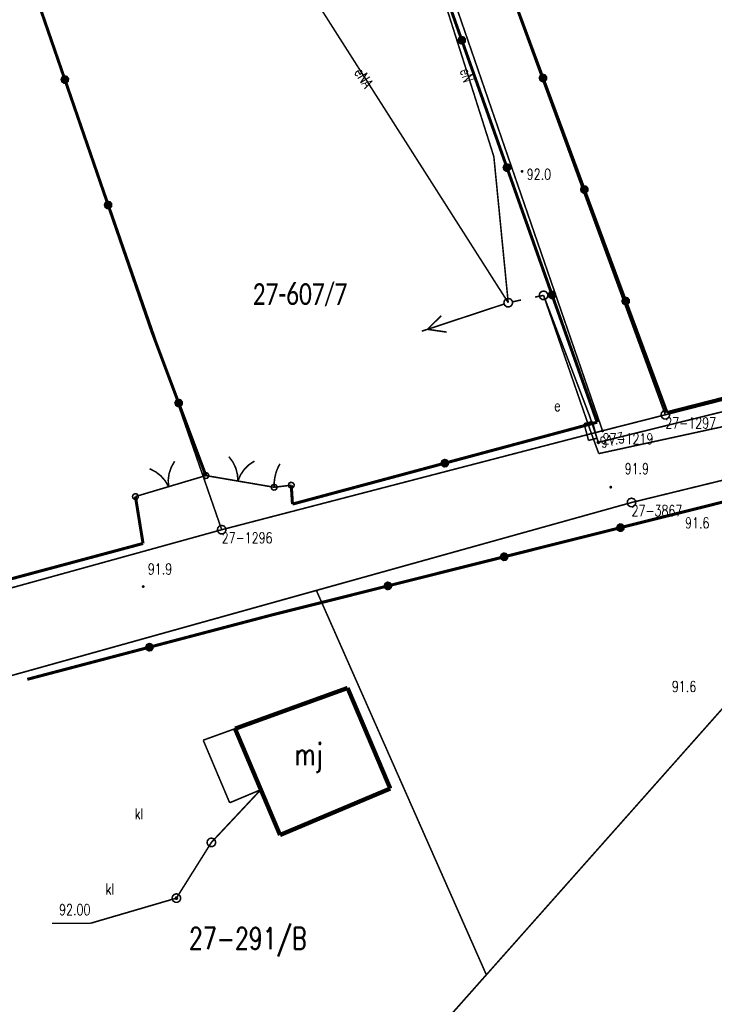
# Model space of a CAD drawing. Header units: metres. Extents: x 7542868 to 7543897, y 5828496 to 5830561.
# Tile 71 of 122: x 7543418 to 7543458, y 5829974 to 5830031. Entities that reach past the tile are written whole.
import ezdxf
from ezdxf.enums import TextEntityAlignment as Align

# ---------------------------------------------------------------- set-up
doc = ezdxf.new("R2010")
doc.units = ezdxf.units.M
doc.header["$MEASUREMENT"] = 0
for name, color, linetype in [('BDOT500_KTOK_L_1', 7, 'Continuous'), ('BDOT500_KTOK_L_3', 7, 'Continuous'), ('BDOT500_KTOK_L_4', 7, 'Continuous'), ('BDOT500_RTPW_T_0', 7, 'Continuous'), ('BUDYNKI_EGBB_E_T_0', 7, 'Continuous'), ('BUDYNKI_EGBB_L_0', 7, 'Continuous'), ('BUDYNKI_EGBE_L_8', 7, 'Continuous'), ('GESUT_SUPE_E_T_3', 7, 'Continuous'), ('GESUT_SUPE_L_3', 7, 'Continuous'), ('GESUT_SUPK_L_1', 7, 'Continuous'), ('GESUT_SUSM_L_4', 7, 'Continuous'), ('GESUT_SUTE_T_0', 7, 'Continuous'), ('GESUT_SUTK_T_0', 7, 'Continuous'), ('GESUT_SUUE_E_T_2', 7, 'Continuous'), ('GESUT_SUUE_T_3', 7, 'Continuous'), ('GESUT_SUUK_E_T_3', 7, 'Continuous'), ('GESUT_SUUK_T_2', 7, 'Continuous'), ('GESUT_SUUK_T_4', 7, 'Continuous'), ('GLOWNA_BAZA_DZIALKI', 7, 'Continuous'), ('GLOWNA_BAZA_NUMERY_PUNKTOW', 7, 'Continuous'), ('GLOWNA_BAZA_PUNKTY', 7, 'Continuous'), ('SZUMIN_511-1_DROGA_POM_UZUPEL__', 7, 'Continuous')]:
    doc.layers.add(name, color=color, linetype=linetype)
doc.layers.add('Numery_dzialek', color=7, linetype='Continuous', lineweight=13)
doc.styles.add('Legend', font='calibri.ttf')
doc.styles.add('STYL_ARIAL', font='simplex', dxfattribs={"width": 0.75, "oblique": 0.1})

msp = doc.modelspace()

# ---------------------------------------------------------------- linework, layer by layer
at = {"layer": 'BDOT500_KTOK_L_1', "color": 7, "const_width": 0.09}
for points in [[(7543426.9081, 5830003.8238), (7543426.8873, 5830004.2073), (7543426.9401, 5830004.5876), (7543427.0646, 5830004.9509), (7543427.2563, 5830005.2837)], [(7543430.3832, 5830005.5562), (7543430.6133, 5830005.2487), (7543430.7804, 5830004.9029), (7543430.8783, 5830004.5316), (7543430.9035, 5830004.1484)], [(7543430.9035, 5830004.1484), (7543431.0545, 5830004.5015), (7543431.2702, 5830004.8192), (7543431.5426, 5830005.0899), (7543431.8618, 5830005.3034)], [(7543425.8186, 5830004.856), (7543426.161, 5830004.6821), (7543426.4638, 5830004.446), (7543426.716, 5830004.1563), (7543426.9081, 5830003.8238)], [(7543428.9245, 5830004.3597), (7543428.8892, 5830004.4705), (7543428.9333, 5830004.5781), (7543429.0363, 5830004.6322), (7543429.1499, 5830004.6074), (7543429.221, 5830004.5154), (7543429.2163, 5830004.3992), (7543429.1381, 5830004.3132), (7543429.0228, 5830004.2976), (7543428.9245, 5830004.3597)], [(7543428.9245, 5830004.3597), (7543428.8892, 5830004.4705), (7543428.9333, 5830004.5781), (7543429.0363, 5830004.6322), (7543429.1499, 5830004.6074), (7543429.221, 5830004.5154), (7543429.2163, 5830004.3992), (7543429.1381, 5830004.3132), (7543429.0228, 5830004.2976), (7543428.9245, 5830004.3597)], [(7543426.1893, 5830003.61), (7543427.627, 5830004.0377)], [(7543427.627, 5830004.0377), (7543429.059, 5830004.4637)], [(7543429.059, 5830004.4637), (7543430.4106, 5830004.2327)], [(7543430.1642, 5830004.2748), (7543431.6428, 5830004.022)], [(7543431.6428, 5830004.022), (7543432.9943, 5830003.791)], [(7543424.9968, 5830003.2552), (7543426.4289, 5830003.6812)], [(7543432.8598, 5830003.687), (7543432.8245, 5830003.7978), (7543432.8686, 5830003.9054), (7543432.9716, 5830003.9595), (7543433.0852, 5830003.9347), (7543433.1563, 5830003.8427), (7543433.1516, 5830003.7265), (7543433.0734, 5830003.6405), (7543432.9581, 5830003.6249), (7543432.8598, 5830003.687)], [(7543424.8623, 5830003.1513), (7543424.827, 5830003.262), (7543424.8711, 5830003.3696), (7543424.9741, 5830003.4237), (7543425.0877, 5830003.3989), (7543425.1588, 5830003.3069), (7543425.1541, 5830003.1907), (7543425.0759, 5830003.1047), (7543424.9606, 5830003.0891), (7543424.8623, 5830003.1513)]]:
    msp.add_lwpolyline(points, dxfattribs=at)
at = {"layer": 'BDOT500_KTOK_L_3', "color": 7, "const_width": 0.09}
for points in [[(7543433.0778, 5830004.5561), (7543433.108, 5830004.6402)], [(7543433.108, 5830004.6402), (7543433.137, 5830004.7343)], [(7543433.137, 5830004.7343), (7543433.1684, 5830004.8084)], [(7543433.1684, 5830004.8084), (7543433.1985, 5830004.8926)], [(7543433.1985, 5830004.8926), (7543433.2365, 5830004.9675)], [(7543433.2365, 5830004.9675), (7543433.2745, 5830005.0425)], [(7543433.2745, 5830005.0425), (7543433.319, 5830005.1183)], [(7543433.319, 5830005.1183), (7543433.3364, 5830005.1405)], [(7543432.9972, 5830003.9927), (7543432.9999, 5830004.0837)], [(7543432.9999, 5830004.0837), (7543433.0145, 5830004.1861)], [(7543433.0145, 5830004.1861), (7543433.0237, 5830004.2778)], [(7543433.0237, 5830004.2778), (7543433.0396, 5830004.3703)], [(7543433.0396, 5830004.3703), (7543433.062, 5830004.4636)], [(7543433.062, 5830004.4636), (7543433.0778, 5830004.5561)], [(7543433.8492, 5830003.8039), (7543433.8138, 5830003.9147), (7543433.8579, 5830004.0223), (7543433.9609, 5830004.0764), (7543434.0745, 5830004.0516), (7543434.1456, 5830003.9596), (7543434.141, 5830003.8434), (7543434.0627, 5830003.7574), (7543433.9475, 5830003.7418), (7543433.8492, 5830003.8039)], [(7543432.8598, 5830003.687), (7543432.8245, 5830003.7978), (7543432.8686, 5830003.9054), (7543432.9716, 5830003.9595), (7543433.0852, 5830003.9347), (7543433.1563, 5830003.8427), (7543433.1516, 5830003.7265), (7543433.0734, 5830003.6405), (7543432.9581, 5830003.6249), (7543432.8598, 5830003.687)], [(7543432.9943, 5830003.791), (7543432.9958, 5830003.8919)], [(7543432.9943, 5830003.791), (7543433.489, 5830003.8494)], [(7543432.9958, 5830003.8919), (7543432.9972, 5830003.9927)], [(7543433.489, 5830003.8494), (7543433.9837, 5830003.9079)]]:
    msp.add_lwpolyline(points, dxfattribs=at)
at = {"layer": 'BDOT500_KTOK_L_4', "color": 7, "const_width": 0.175}
for points in [[(7543443.8164, 5830029.5763), (7543441.2149, 5830036.9213)], [(7543420.9287, 5830027.3055), (7543418.4329, 5830034.5417)], [(7543448.498, 5830027.396), (7543446.114, 5830033.828)], [(7543443.6819, 5830029.4723), (7543443.6466, 5830029.5831), (7543443.6907, 5830029.6907), (7543443.7937, 5830029.7447), (7543443.9073, 5830029.72), (7543443.9784, 5830029.628), (7543443.9737, 5830029.5118), (7543443.8954, 5830029.4258), (7543443.7802, 5830029.4102), (7543443.6819, 5830029.4723)], [(7543446.418, 5830022.2313), (7543443.8164, 5830029.5763)], [(7543420.7942, 5830027.2016), (7543420.7589, 5830027.3123), (7543420.803, 5830027.4199), (7543420.9059, 5830027.474), (7543421.0196, 5830027.4492), (7543421.0907, 5830027.3572), (7543421.086, 5830027.241), (7543421.0077, 5830027.155), (7543420.8925, 5830027.1394), (7543420.7942, 5830027.2016)], [(7543423.4245, 5830020.0693), (7543420.9287, 5830027.3055)], [(7543448.3635, 5830027.292), (7543448.3281, 5830027.4028), (7543448.3723, 5830027.5104), (7543448.4752, 5830027.5645), (7543448.5888, 5830027.5397), (7543448.66, 5830027.4477), (7543448.6553, 5830027.3315), (7543448.577, 5830027.2455), (7543448.4618, 5830027.2299), (7543448.3635, 5830027.292)], [(7543450.882, 5830020.964), (7543448.498, 5830027.396)], [(7543446.2835, 5830022.1273), (7543446.2481, 5830022.2381), (7543446.2922, 5830022.3457), (7543446.3952, 5830022.3997), (7543446.5088, 5830022.375), (7543446.5799, 5830022.283), (7543446.5753, 5830022.1668), (7543446.497, 5830022.0808), (7543446.3818, 5830022.0652), (7543446.2835, 5830022.1273)], [(7543449.0195, 5830014.8863), (7543446.418, 5830022.2313)], [(7543450.7475, 5830020.86), (7543450.7121, 5830020.9708), (7543450.7563, 5830021.0784), (7543450.8592, 5830021.1325), (7543450.9728, 5830021.1077), (7543451.044, 5830021.0157), (7543451.0393, 5830020.8995), (7543450.961, 5830020.8135), (7543450.8458, 5830020.7979), (7543450.7475, 5830020.86)], [(7543453.266, 5830014.532), (7543450.882, 5830020.964)], [(7543423.29, 5830019.9653), (7543423.2546, 5830020.0761), (7543423.2988, 5830020.1837), (7543423.4017, 5830020.2378), (7543423.5153, 5830020.213), (7543423.5864, 5830020.121), (7543423.5818, 5830020.0048), (7543423.5035, 5830019.9188), (7543423.3883, 5830019.9032), (7543423.29, 5830019.9653)], [(7543425.9203, 5830012.8331), (7543423.4245, 5830020.0693)], [(7543448.885, 5830014.7823), (7543448.8497, 5830014.8931), (7543448.8938, 5830015.0007), (7543448.9968, 5830015.0548), (7543449.1104, 5830015.03), (7543449.1815, 5830014.938), (7543449.1768, 5830014.8218), (7543449.0986, 5830014.7358), (7543448.9833, 5830014.7202), (7543448.885, 5830014.7823)], [(7543451.6211, 5830007.5413), (7543449.0195, 5830014.8863)], [(7543453.1315, 5830014.428), (7543453.0961, 5830014.5388), (7543453.1403, 5830014.6464), (7543453.2432, 5830014.7005), (7543453.3568, 5830014.6757), (7543453.428, 5830014.5837), (7543453.4233, 5830014.4675), (7543453.345, 5830014.3815), (7543453.2298, 5830014.3659), (7543453.1315, 5830014.428)], [(7543455.65, 5830008.1), (7543453.266, 5830014.532)], [(7543427.4897, 5830008.6484), (7543425.9203, 5830012.8331)], [(7543427.3551, 5830008.5444), (7543427.3198, 5830008.6552), (7543427.3639, 5830008.7628), (7543427.4669, 5830008.8169), (7543427.5805, 5830008.7921), (7543427.6516, 5830008.7001), (7543427.6469, 5830008.5839), (7543427.5687, 5830008.4979), (7543427.4534, 5830008.4823), (7543427.3551, 5830008.5444)], [(7543429.059, 5830004.4637), (7543427.4897, 5830008.6484)], [(7543459.13, 5830008.99), (7543455.65, 5830008.1)], [(7543442.8362, 5830005.1798), (7543451.6211, 5830007.5413)], [(7543434.0513, 5830002.8182), (7543442.8362, 5830005.1798)], [(7543442.7017, 5830005.0758), (7543442.6663, 5830005.1866), (7543442.7104, 5830005.2942), (7543442.8134, 5830005.3482), (7543442.927, 5830005.3234), (7543442.9981, 5830005.2314), (7543442.9935, 5830005.1152), (7543442.9152, 5830005.0292), (7543442.8, 5830005.0137), (7543442.7017, 5830005.0758)], [(7543433.9837, 5830003.9079), (7543434.0513, 5830002.8182)], [(7543425.4358, 5830000.5479), (7543424.9968, 5830003.2552)], [(7543452.965, 5830001.46), (7543459.67, 5830003.14)], [(7543446.26, 5829999.78), (7543452.965, 5830001.46)], [(7543452.8305, 5830001.356), (7543452.7951, 5830001.4668), (7543452.8393, 5830001.5744), (7543452.9422, 5830001.6285), (7543453.0558, 5830001.6037), (7543453.127, 5830001.5117), (7543453.1223, 5830001.3955), (7543453.044, 5830001.3095), (7543452.9288, 5830001.2939), (7543452.8305, 5830001.356)], [(7543416.7157, 5829998.2068), (7543425.4358, 5830000.5479)], [(7543439.555, 5829998.1), (7543446.26, 5829999.78)], [(7543446.1255, 5829999.676), (7543446.0901, 5829999.7868), (7543446.1343, 5829999.8944), (7543446.2372, 5829999.9485), (7543446.3508, 5829999.9237), (7543446.422, 5829999.8317), (7543446.4173, 5829999.7155), (7543446.339, 5829999.6295), (7543446.2238, 5829999.6139), (7543446.1255, 5829999.676)], [(7543432.85, 5829996.42), (7543439.555, 5829998.1)], [(7543439.4205, 5829997.996), (7543439.3851, 5829998.1068), (7543439.4293, 5829998.2144), (7543439.5322, 5829998.2685), (7543439.6458, 5829998.2437), (7543439.717, 5829998.1517), (7543439.7123, 5829998.0355), (7543439.634, 5829997.9495), (7543439.5188, 5829997.9339), (7543439.4205, 5829997.996)], [(7543425.805, 5829994.565), (7543432.85, 5829996.42)], [(7543418.76, 5829992.71), (7543425.805, 5829994.565)], [(7543425.6705, 5829994.461), (7543425.6351, 5829994.5718), (7543425.6793, 5829994.6794), (7543425.7822, 5829994.7335), (7543425.8958, 5829994.7087), (7543425.967, 5829994.6167), (7543425.9623, 5829994.5005), (7543425.884, 5829994.4145), (7543425.7688, 5829994.3989), (7543425.6705, 5829994.461)]]:
    msp.add_lwpolyline(points, dxfattribs=at)
at = {"layer": 'BDOT500_RTPW_T_0', "color": 7, "const_width": 0.075}
for points in [[(7543447.3346, 5830022.0133), (7543447.3214, 5830021.9815), (7543447.2896, 5830021.9683), (7543447.2578, 5830021.9815), (7543447.2446, 5830022.0133), (7543447.2578, 5830022.0451), (7543447.2896, 5830022.0583), (7543447.3214, 5830022.0451), (7543447.3346, 5830022.0133)], [(7543452.4523, 5830003.7962), (7543452.4391, 5830003.7644), (7543452.4073, 5830003.7512), (7543452.3755, 5830003.7644), (7543452.3623, 5830003.7962), (7543452.3755, 5830003.828), (7543452.4073, 5830003.8412), (7543452.4391, 5830003.828), (7543452.4523, 5830003.7962)], [(7543425.4893, 5829998.0597), (7543425.4762, 5829998.0279), (7543425.4443, 5829998.0147), (7543425.4125, 5829998.0279), (7543425.3993, 5829998.0597), (7543425.4125, 5829998.0915), (7543425.4443, 5829998.1047), (7543425.4762, 5829998.0915), (7543425.4893, 5829998.0597)]]:
    msp.add_lwpolyline(points, dxfattribs=at)
at = {"layer": 'BUDYNKI_EGBB_L_0', "color": 34, "const_width": 0.25}
for points in [[(7543430.741, 5829989.8632), (7543437.23, 5829992.21)], [(7543437.23, 5829992.21), (7543439.69, 5829986.41)], [(7543433.3341, 5829983.7303), (7543430.741, 5829989.8632)], [(7543439.69, 5829986.41), (7543433.3341, 5829983.7303)]]:
    msp.add_lwpolyline(points, dxfattribs=at)
at = {"layer": 'BUDYNKI_EGBE_L_8', "color": 7, "const_width": 0.09}
for points in [[(7543430.741, 5829989.8632), (7543428.9053, 5829989.2003)], [(7543432.2257, 5829986.343), (7543430.741, 5829989.8632)], [(7543428.9053, 5829989.2003), (7543430.4307, 5829985.5904)], [(7543430.4307, 5829985.5904), (7543432.2257, 5829986.343)]]:
    msp.add_lwpolyline(points, dxfattribs=at)
at = {"layer": 'GESUT_SUPE_L_3', "color": 1, "const_width": 0.09}
for points in [[(7543446.4923, 5830014.4366), (7543429.7065, 5830040.7841)], [(7543441.0516, 5830037.3922), (7543445.6635, 5830022.8621)], [(7543445.6635, 5830022.8621), (7543446.4923, 5830014.4366)], [(7543451.2345, 5830007.0385), (7543448.53, 5830014.86)], [(7543448.53, 5830014.86), (7543451.18, 5830007.91)], [(7543441.5069, 5830012.791), (7543446.2549, 5830014.3583)], [(7543441.8392, 5830012.9007), (7543442.6321, 5830013.6889)], [(7543451.69, 5830006.38), (7543479.36, 5830013.21)], [(7543441.8392, 5830012.9007), (7543442.9456, 5830012.7393)], [(7543478.6371, 5830011.5801), (7543451.7137, 5830005.7317)], [(7543451.18, 5830007.91), (7543451.69, 5830006.38)], [(7543451.7137, 5830005.7317), (7543451.2345, 5830007.0385)]]:
    msp.add_lwpolyline(points, dxfattribs=at)
at = {"layer": 'GESUT_SUPK_L_1', "color": 34, "const_width": 0.09}
for points in [[(7543429.3765, 5829983.3027), (7543432.2257, 5829986.343)], [(7543432.2257, 5829986.343), (7543429.3765, 5829983.3027)], [(7543427.3585, 5829980.0882), (7543429.3765, 5829983.3027)], [(7543429.3765, 5829983.3027), (7543427.3585, 5829980.0882)]]:
    msp.add_lwpolyline(points, dxfattribs=at)
at = {"layer": 'GESUT_SUSM_L_4', "color": 7, "const_width": 0.09}
for points in [[(7543448.0405, 5830014.7583), (7543448.53, 5830014.86)], [(7543448.3322, 5830014.7071), (7543448.2809, 5830014.8383), (7543448.3088, 5830014.9764), (7543448.4068, 5830015.0776), (7543448.544, 5830015.1096), (7543448.6767, 5830015.0624), (7543448.7629, 5830014.951), (7543448.7751, 5830014.8106), (7543448.7095, 5830014.686), (7543448.5869, 5830014.6166), (7543448.4462, 5830014.6244), (7543448.3322, 5830014.7071)], [(7543446.2945, 5830014.2837), (7543446.2432, 5830014.4149), (7543446.271, 5830014.553), (7543446.3691, 5830014.6542), (7543446.5063, 5830014.6862), (7543446.639, 5830014.639), (7543446.7251, 5830014.5276), (7543446.7373, 5830014.3872), (7543446.6717, 5830014.2626), (7543446.5492, 5830014.1932), (7543446.4085, 5830014.2011), (7543446.2945, 5830014.2837)], [(7543446.737, 5830014.4875), (7543447.2266, 5830014.5892)]]:
    msp.add_lwpolyline(points, dxfattribs=at)
at = {"layer": 'GESUT_SUTE_T_0', "color": 1, "const_width": 0.09}
msp.add_lwpolyline([(7543451.69, 5830006.4425), (7543451.7342, 5830006.4242), (7543451.7525, 5830006.38), (7543451.7342, 5830006.3358), (7543451.69, 5830006.3175), (7543451.6458, 5830006.3358), (7543451.6275, 5830006.38), (7543451.6458, 5830006.4242), (7543451.69, 5830006.4425)], dxfattribs=at)
at = {"layer": 'GESUT_SUTK_T_0', "color": 34, "const_width": 0.09}
for points in [[(7543427.3585, 5829980.0882), (7543422.4034, 5829978.6381)], [(7543427.3585, 5829980.1507), (7543427.4027, 5829980.1324), (7543427.421, 5829980.0882), (7543427.4027, 5829980.044), (7543427.3585, 5829980.0257), (7543427.3143, 5829980.044), (7543427.296, 5829980.0882), (7543427.3143, 5829980.1324), (7543427.3585, 5829980.1507)], [(7543420.1777, 5829978.6381), (7543422.4034, 5829978.6381)]]:
    msp.add_lwpolyline(points, dxfattribs=at)
at = {"layer": 'GESUT_SUUE_T_3', "color": 7, "const_width": 0.09}
for points in [[(7543451.346, 5830007.5863), (7543450.8632, 5830007.4564)], [(7543450.8632, 5830007.4564), (7543451.123, 5830006.4907)], [(7543451.6058, 5830006.6207), (7543451.346, 5830007.5863)], [(7543451.123, 5830006.4907), (7543451.6058, 5830006.6207)]]:
    msp.add_lwpolyline(points, dxfattribs=at)
at = {"layer": 'GESUT_SUUK_T_2', "color": 34, "const_width": 0.09}
for points in [[(7543429.3765, 5829983.5527), (7543429.5116, 5829983.513), (7543429.6039, 5829983.4066), (7543429.6239, 5829983.2671), (7543429.5654, 5829983.139), (7543429.4469, 5829983.0628), (7543429.306, 5829983.0628), (7543429.1875, 5829983.139), (7543429.129, 5829983.2671), (7543429.1491, 5829983.4066), (7543429.2413, 5829983.513), (7543429.3765, 5829983.5527)], [(7543427.3585, 5829980.3382), (7543427.4937, 5829980.2985), (7543427.5859, 5829980.192), (7543427.606, 5829980.0526), (7543427.5475, 5829979.9244), (7543427.429, 5829979.8483), (7543427.2881, 5829979.8483), (7543427.1696, 5829979.9244), (7543427.1111, 5829980.0526), (7543427.1311, 5829980.192), (7543427.2234, 5829980.2985), (7543427.3585, 5829980.3382)]]:
    msp.add_lwpolyline(points, dxfattribs=at)
at = {"layer": 'GESUT_SUUK_T_4', "color": 7, "const_width": 0.09}
for points in [[(7543429.3765, 5829983.5527), (7543429.5116, 5829983.513), (7543429.6039, 5829983.4066), (7543429.6239, 5829983.2671), (7543429.5654, 5829983.139), (7543429.4469, 5829983.0628), (7543429.306, 5829983.0628), (7543429.1875, 5829983.139), (7543429.129, 5829983.2671), (7543429.1491, 5829983.4066), (7543429.2413, 5829983.513), (7543429.3765, 5829983.5527)], [(7543427.3585, 5829980.3382), (7543427.4937, 5829980.2985), (7543427.5859, 5829980.192), (7543427.606, 5829980.0526), (7543427.5475, 5829979.9244), (7543427.429, 5829979.8483), (7543427.2881, 5829979.8483), (7543427.1696, 5829979.9244), (7543427.1111, 5829980.0526), (7543427.1311, 5829980.192), (7543427.2234, 5829980.2985), (7543427.3585, 5829980.3382)]]:
    msp.add_lwpolyline(points, dxfattribs=at)
at = {"layer": 'GLOWNA_BAZA_DZIALKI', "color": 92, "lineweight": 20, "const_width": 0.09}
for points in [[(7543451.93, 5830007.05), (7543437.73, 5830048.24)], [(7543429.97, 5830001.34), (7543415.94, 5830041.78)], [(7543455.55, 5830007.97), (7543443.71, 5830040.29)], [(7543455.55, 5830007.97), (7543478.62, 5830013.84)], [(7543413.47, 5829939.83), (7543473.74, 5830007.83)], [(7543451.93, 5830007.05), (7543455.55, 5830007.97)], [(7543473.74, 5830007.83), (7543453.6, 5830002.91)], [(7543429.97, 5830001.34), (7543451.93, 5830007.05)], [(7543453.6, 5830002.91), (7543407.58, 5829990.06)], [(7543408.21, 5829995.32), (7543429.97, 5830001.34)]]:
    msp.add_lwpolyline(points, dxfattribs=at)
at = {"layer": 'GLOWNA_BAZA_PUNKTY', "color": 7, "const_width": 0.09}
for points in [[(7543455.55, 5830008.22), (7543455.6852, 5830008.1803), (7543455.7774, 5830008.0739), (7543455.7975, 5830007.9344), (7543455.7389, 5830007.8063), (7543455.6204, 5830007.7301), (7543455.4796, 5830007.7301), (7543455.3611, 5830007.8063), (7543455.3025, 5830007.9344), (7543455.3226, 5830008.0739), (7543455.4148, 5830008.1803), (7543455.55, 5830008.22)], [(7543451.93, 5830007.095), (7543451.9618, 5830007.0818), (7543451.975, 5830007.05), (7543451.9618, 5830007.0182), (7543451.93, 5830007.005), (7543451.8982, 5830007.0182), (7543451.885, 5830007.05), (7543451.8982, 5830007.0818), (7543451.93, 5830007.095)], [(7543453.6, 5830003.16), (7543453.7352, 5830003.1203), (7543453.8274, 5830003.0139), (7543453.8475, 5830002.8744), (7543453.7889, 5830002.7463), (7543453.6704, 5830002.6701), (7543453.5296, 5830002.6701), (7543453.4111, 5830002.7463), (7543453.3525, 5830002.8744), (7543453.3726, 5830003.0139), (7543453.4648, 5830003.1203), (7543453.6, 5830003.16)], [(7543429.97, 5830001.59), (7543430.1052, 5830001.5503), (7543430.1974, 5830001.4439), (7543430.2175, 5830001.3044), (7543430.1589, 5830001.1763), (7543430.0404, 5830001.1001), (7543429.8996, 5830001.1001), (7543429.7811, 5830001.1763), (7543429.7225, 5830001.3044), (7543429.7426, 5830001.4439), (7543429.8348, 5830001.5503), (7543429.97, 5830001.59)]]:
    msp.add_lwpolyline(points, dxfattribs=at)
at = {"layer": 'SZUMIN_511-1_DROGA_POM_UZUPEL__', "color": 3, "const_width": 0.09}
for points in [[(7543451.93, 5830007.05), (7543437.73, 5830048.24)], [(7543443.71, 5830040.29), (7543455.55, 5830007.97)], [(7543455.55, 5830007.97), (7543451.93, 5830007.05)], [(7543453.6, 5830002.91), (7543473.74, 5830007.83)], [(7543435.43, 5829997.84), (7543453.6, 5830002.91)], [(7543445.23, 5829975.67), (7543435.43, 5829997.84)], [(7543423.59, 5829951.24), (7543445.23, 5829975.67)]]:
    msp.add_lwpolyline(points, dxfattribs=at)
at = {"layer": 'SZUMIN_511-1_DROGA_POM_UZUPEL__', "color": 7, "const_width": 0.09}
for points in [[(7543437.73, 5830048.24), (7543451.93, 5830007.05)], [(7543443.71, 5830040.29), (7543455.55, 5830007.97)], [(7543478.62, 5830013.84), (7543455.55, 5830007.97)], [(7543455.55, 5830007.97), (7543451.93, 5830007.05)], [(7543453.6, 5830002.91), (7543473.74, 5830007.83)], [(7543451.93, 5830007.05), (7543429.97, 5830001.34)], [(7543435.43, 5829997.84), (7543453.6, 5830002.91)], [(7543429.97, 5830001.34), (7543408.21, 5829995.32)], [(7543407.58, 5829990.06), (7543435.43, 5829997.84)], [(7543445.23, 5829975.67), (7543435.43, 5829997.84)], [(7543423.59, 5829951.24), (7543445.23, 5829975.67)]]:
    msp.add_lwpolyline(points, dxfattribs=at)

# ---------------------------------------------------------------- texts
at = {"layer": 'BDOT500_RTPW_T_0', "color": 7, "style": 'STYL_ARIAL', "width": 0.75}
for s, p in [('92.0', (7543447.5565, 5830022.1583)), ('91.9', (7543453.2041, 5830005.1727)), ('91.6', (7543456.686, 5830002.0475)), ('91.9', (7543425.7111, 5829999.3856)), ('91.6', (7543455.9272, 5829992.6095))]:
    msp.add_text(s, height=0.625, dxfattribs=at).set_placement(p, align=Align.TOP_LEFT)
at = {"layer": 'BUDYNKI_EGBB_E_T_0', "color": 7, "style": 'STYL_ARIAL', "width": 0.75}
msp.add_text('mj', height=1.25, dxfattribs=at).set_placement((7543434.9896, 5829988.3922), align=Align.MIDDLE_CENTER)
at = {"layer": 'GESUT_SUPE_E_T_3', "color": 1, "style": 'STYL_ARIAL', "width": 0.75}
for s, rotation, p in [('eNA', 302.5008, (7543438.1648, 5830027.4108)), ('eN', 287.6096, (7543444.1195, 5830027.5542))]:
    msp.add_text(s, height=0.625, rotation=rotation, dxfattribs=at).set_placement(p, align=Align.MIDDLE_CENTER)
at = {"layer": 'GESUT_SUTE_T_0', "color": 1, "style": 'STYL_ARIAL', "width": 0.75}
msp.add_text('91.3', height=0.625, rotation=13.6305, dxfattribs=at).set_placement((7543451.8063, 5830006.3532), align=Align.MIDDLE_LEFT)
at = {"layer": 'GESUT_SUTK_T_0', "color": 34, "style": 'STYL_ARIAL', "width": 0.75}
msp.add_text('92.00', height=0.625, dxfattribs=at).set_placement((7543422.4034, 5829978.9229), align=Align.BOTTOM_RIGHT)
at = {"layer": 'GESUT_SUUE_E_T_2', "color": 7, "style": 'STYL_ARIAL', "width": 0.75}
msp.add_text('e', height=0.625, dxfattribs=at).set_placement((7543449.1432, 5830008.8129), align=Align.TOP_LEFT)
at = {"layer": 'GESUT_SUUK_E_T_3', "color": 7, "style": 'STYL_ARIAL', "width": 0.75}
for p in [(7543424.9526, 5829984.455), (7543423.2724, 5829980.1166)]:
    msp.add_text('kl', height=0.625, dxfattribs=at).set_placement(p, align=Align.BOTTOM_LEFT)
at = {"layer": 'GLOWNA_BAZA_NUMERY_PUNKTOW', "color": 7, "style": 'STYL_ARIAL', "width": 0.75}
for s, p in [('27-1297', (7543455.55, 5830007.8137)), ('27-1219', (7543451.93, 5830006.8937)), ('27-3867', (7543453.6, 5830002.7538)), ('27-1296', (7543429.97, 5830001.1837))]:
    msp.add_text(s, height=0.625, dxfattribs=at).set_placement(p, align=Align.TOP_LEFT)
at = {"layer": 'Numery_dzialek', "color": 92, "linetype": 'Continuous', "style": 'Legend', "width": 0.75}
msp.add_text('27-607/7', height=1.25, dxfattribs=at).set_placement((7543431.76, 5830015.5575), align=Align.TOP_LEFT)
at = {"layer": 'SZUMIN_511-1_DROGA_POM_UZUPEL__', "color": 7, "style": 'STYL_ARIAL', "width": 0.75}
msp.add_text('27-291/B', height=1.25, dxfattribs=at).set_placement((7543428.08, 5829978.3875), align=Align.TOP_LEFT)

doc.saveas('drawing.dxf')
